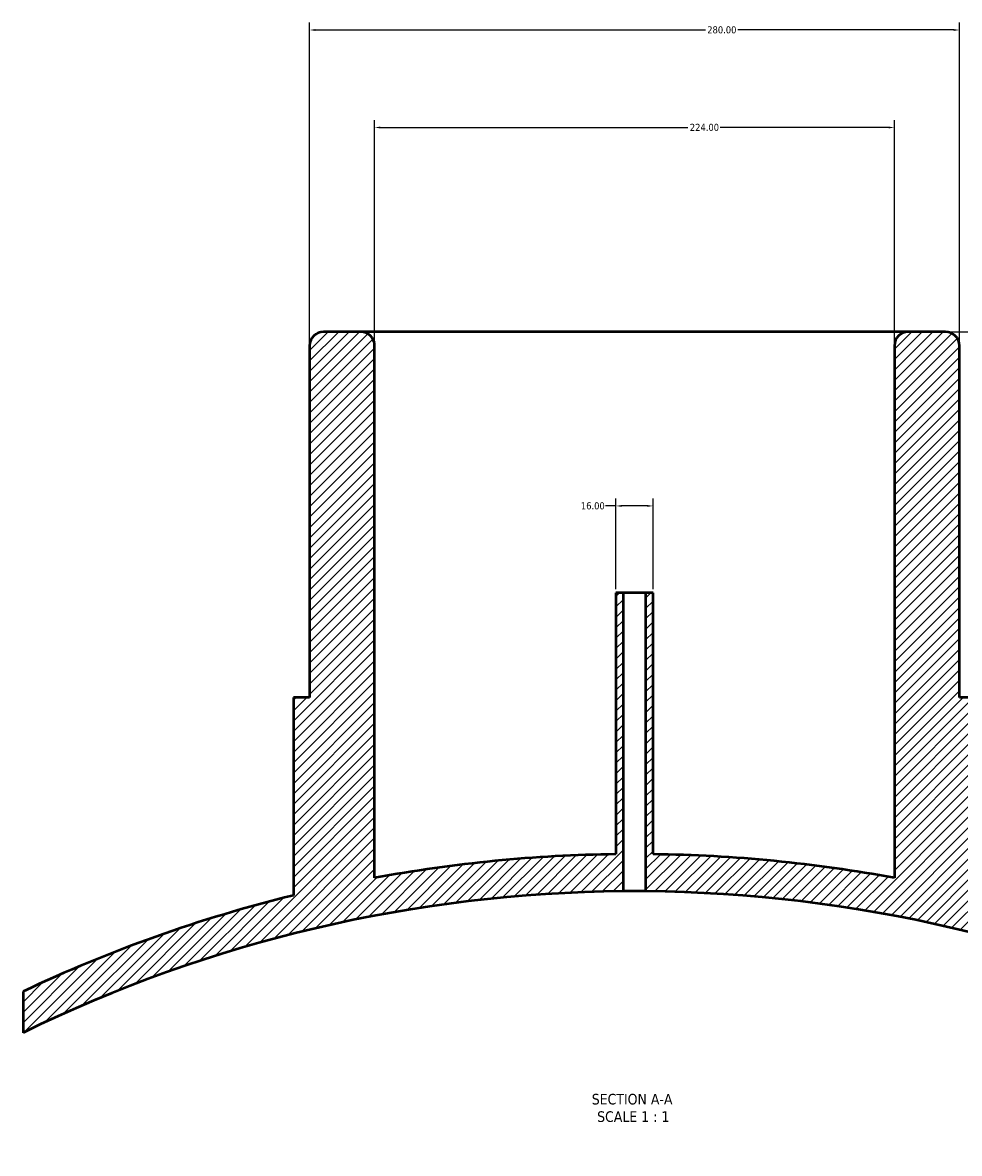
# Model space of a CAD drawing. Header units: millimetres. Extents: x -409 to 1797, y -460 to 2501.
# Tile 6 of 7: x 328 to 732, y 2014 to 2501. Entities that reach past the tile are written whole.
import ezdxf

# ---------------------------------------------------------------- set-up
doc = ezdxf.new("R2010")
doc.units = ezdxf.units.MM
for name, color, linetype, lineweight in [('Dimension (ANSI)', 7, 'Continuous', 25), ('Hatch (ANSI)', 7, 'Continuous', 18), ('Symbol (ANSI)', 7, 'Continuous', 25), ('Visible (ANSI)', 7, 'Continuous', 50)]:
    doc.layers.add(name, color=color, linetype=linetype, lineweight=lineweight)
doc.styles.add('Label Text (ANSI)', font='tahoma.ttf')
doc.styles.add('Note Text (ANSI)', font='tahoma.ttf')
doc.dimstyles.new('Default - mm (ANSI)', dxfattribs={"dimtxt": 3.04800009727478, "dimasz": 2.5, "dimexe": 3.174999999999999, "dimexo": 1.600199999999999, "dimgap": 0.8, "dimtad": 0, "dimtoh": 1, "dimrnd": 1e-08, "dimzin": 4, "dimdsep": 46, "dimtxsty": 'Note Text (ANSI)', "dimcen": 0.09, "dimdle": 10, "dimclrd": 256, "dimclre": 256, "dimclrt": 256, "dimadec": 1, "dimazin": 1, "dimtfac": 1, "dimtofl": 0, "dimtmove": 0, "dimatfit": 3, "dimfxl": 1, "dimtolj": 1, "dimtzin": 4, "dimlwd": -1, "dimlwe": -1, "dimarcsym": 0})

# ---------------------------------------------------------------- blocks, each defined once
blk = doc.blocks.new('*D7')
at = {"layer": 'Defpoints', "color": 0, "transparency": 16777216}
for p in [(731.531218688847, 2497.893646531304), (451.531218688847, 2361.893646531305), (731.531218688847, 2361.893646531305)]:
    blk.add_point(p, dxfattribs=at)
at = {"layer": 'Dimension (ANSI)', "transparency": 16777216}
for p, q in [((451.531218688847, 2363.493846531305), (451.531218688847, 2501.068646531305)), ((731.531218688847, 2363.493846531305), (731.531218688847, 2501.068646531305)), ((454.031218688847, 2497.893646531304), (622.0717611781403, 2497.893646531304)), ((729.031218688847, 2497.893646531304), (635.9906761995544, 2497.893646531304))]:
    blk.add_line(p, q, dxfattribs=at)
for points in [[(454.031218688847, 2498.310313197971), (454.031218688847, 2497.476979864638), (451.531218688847, 2497.893646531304)], [(729.031218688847, 2498.310313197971), (729.031218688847, 2497.476979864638), (731.531218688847, 2497.893646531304)]]:
    blk.add_solid(points, dxfattribs=at)
at = {"layer": 'Dimension (ANSI)', "transparency": 16777216, "insert": (622.8717611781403, 2499.487244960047), "char_height": 3.04800009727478, "attachment_point": 1, "style": 'Note Text (ANSI)'}
blk.add_mtext('\\A1;280.00', dxfattribs=at)
blk = doc.blocks.new('*D8')
at = {"layer": 'Defpoints', "color": 0, "transparency": 16777216}
for p in [(703.531218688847, 2455.893646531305), (479.531218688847, 2361.893646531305), (703.531218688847, 2361.893646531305)]:
    blk.add_point(p, dxfattribs=at)
at = {"layer": 'Dimension (ANSI)', "transparency": 16777216}
for p, q in [((479.531218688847, 2363.493846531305), (479.531218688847, 2459.068646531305)), ((482.031218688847, 2455.893646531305), (614.5717611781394, 2455.893646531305)), ((701.031218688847, 2455.893646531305), (628.4906761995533, 2455.893646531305)), ((703.531218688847, 2363.493846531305), (703.531218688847, 2459.068646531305))]:
    blk.add_line(p, q, dxfattribs=at)
for points in [[(482.031218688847, 2456.310313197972), (482.031218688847, 2455.476979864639), (479.531218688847, 2455.893646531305)], [(701.031218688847, 2456.310313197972), (701.031218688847, 2455.476979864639), (703.531218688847, 2455.893646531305)]]:
    blk.add_solid(points, dxfattribs=at)
at = {"layer": 'Dimension (ANSI)', "transparency": 16777216, "insert": (615.3717611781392, 2457.48110392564), "char_height": 3.04800009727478, "attachment_point": 1, "style": 'Note Text (ANSI)'}
blk.add_mtext('\\A1;224.00', dxfattribs=at)
blk = doc.blocks.new('*D9')
at = {"layer": 'Defpoints', "color": 0, "transparency": 16777216}
for p in [(599.531218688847, 2292.867765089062), (583.531218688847, 2255.393646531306), (599.531218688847, 2255.393646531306)]:
    blk.add_point(p, dxfattribs=at)
at = {"layer": 'Dimension (ANSI)', "transparency": 16777216}
for p, q in [((583.531218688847, 2256.993846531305), (583.531218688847, 2296.042765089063)), ((599.531218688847, 2256.993846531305), (599.531218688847, 2296.042765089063)), ((583.531218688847, 2292.867765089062), (579.0127503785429, 2292.867765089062)), ((597.031218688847, 2292.867765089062), (586.031218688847, 2292.867765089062))]:
    blk.add_line(p, q, dxfattribs=at)
for points in [[(586.031218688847, 2293.284431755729), (586.031218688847, 2292.451098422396), (583.531218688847, 2292.867765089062)], [(597.031218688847, 2293.284431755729), (597.031218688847, 2292.451098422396), (599.531218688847, 2292.867765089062)]]:
    blk.add_solid(points, dxfattribs=at)
at = {"layer": 'Dimension (ANSI)', "transparency": 16777216, "insert": (568.4218945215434, 2294.454198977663), "char_height": 3.04800009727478, "attachment_point": 1, "style": 'Note Text (ANSI)'}
blk.add_mtext('\\A1;16.00', dxfattribs=at)
blk = doc.blocks.new('*D10')
at = {"layer": 'Defpoints', "color": 0, "transparency": 16777216}
for p in [(777.081336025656, 2097.48207434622), (591.531218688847, 1526.893646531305)]:
    blk.add_point(p, dxfattribs=at)
at = {"layer": 'Dimension (ANSI)', "transparency": 16777216}
for p, q in [((776.3082105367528, 2095.104622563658), (747.7613421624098, 2007.319645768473)), ((591.531218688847, 1526.893646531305), (746.2092493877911, 2002.546777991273))]:
    blk.add_line(p, q, dxfattribs=at)
blk.add_solid([(775.9119685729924, 2095.233476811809), (776.7044525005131, 2094.975768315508), (777.081336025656, 2097.48207434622)], dxfattribs=at)
at = {"layer": 'Dimension (ANSI)', "transparency": 16777216, "insert": (739.5679497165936, 2006.519645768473), "char_height": 3.04800009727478, "attachment_point": 1, "style": 'Note Text (ANSI)'}
blk.add_mtext('\\A1;R600.00', dxfattribs=at)
blk = doc.blocks.new('*D11')
at = {"layer": 'Defpoints', "color": 0, "transparency": 16777216}
for p in [(709.5312186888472, 2367.893646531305), (591.531218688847, 1526.893646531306), (983.5312186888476, 1526.893646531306)]:
    blk.add_point(p, dxfattribs=at)
at = {"layer": 'Dimension (ANSI)', "transparency": 16777216}
for p, q in [((711.1314186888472, 2367.893646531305), (986.7062186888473, 2367.893646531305)), ((983.5312186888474, 2365.393646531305), (983.5312186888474, 1940.888926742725)), ((983.5312186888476, 1529.393646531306), (983.5312186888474, 1926.89836631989)), ((593.1314186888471, 1526.893646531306), (986.7062186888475, 1526.893646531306))]:
    blk.add_line(p, q, dxfattribs=at)
for points in [[(983.1145520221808, 2365.393646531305), (983.947885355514, 2365.393646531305), (983.5312186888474, 2367.893646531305)], [(983.1145520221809, 1529.393646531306), (983.9478853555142, 1529.393646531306), (983.5312186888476, 1526.893646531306)]]:
    blk.add_solid(points, dxfattribs=at)
at = {"layer": 'Dimension (ANSI)', "transparency": 16777216, "insert": (981.9376202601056, 1927.698366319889), "char_height": 3.04800009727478, "attachment_point": 1, "rotation": 90, "style": 'Note Text (ANSI)'}
blk.add_mtext('\\A1;841.00', dxfattribs=at)

msp = doc.modelspace()

# ---------------------------------------------------------------- hatches: boundary and pattern name
at = {"layer": 'Hatch (ANSI)'}
h = msp.add_hatch(dxfattribs=at)
h.set_pattern_fill('ANSI31', color=256, scale=25.4, style=0)
h.set_pattern_definition([(45, (0, 0), (-2.245064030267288, 2.245064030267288), [])])
edge = h.paths.add_edge_path()
edge.add_line((599.531218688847, 2255.393646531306), (596.331218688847, 2255.393646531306))
edge.add_line((596.331218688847, 2255.393646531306), (596.331218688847, 2126.874446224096))
edge.add_ellipse((591.5312186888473, 1526.893646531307), major_axis=(599.9807996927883, -4.799999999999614), ratio=1, start_angle=64.40764784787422, end_angle=90, ccw=False)
edge.add_line((855.031218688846, 2065.937012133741), (855.0312186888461, 2083.691410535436))
edge.add_ellipse((591.5312186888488, 1526.893646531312), major_axis=(-556.7977640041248, 263.4999999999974), ratio=1, start_angle=270, end_angle=281.5194000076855)
edge.add_line((738.5312186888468, 2125.096789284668), (738.531218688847, 2210.393646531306))
edge.add_line((738.531218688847, 2210.393646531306), (731.531218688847, 2210.393646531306))
edge.add_line((731.531218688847, 2210.393646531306), (731.531218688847, 2361.893646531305))
edge.add_ellipse((725.5312186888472, 2361.893646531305), major_axis=(2.842e-13, 5.999999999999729), ratio=1, start_angle=270, end_angle=360.0000000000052)
edge.add_line((725.531218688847, 2367.893646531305), (709.531218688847, 2367.893646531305))
edge.add_ellipse((709.531218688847, 2361.893646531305), major_axis=(-6.000000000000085, 1.78e-14), ratio=1, start_angle=270, end_angle=360.0000000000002)
edge.add_line((703.531218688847, 2361.893646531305), (703.5312186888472, 2132.626260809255))
edge.add_ellipse((591.5312186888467, 1526.893646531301), major_axis=(-605.732614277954, 112.0000000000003), ratio=1, start_angle=270, end_angle=279.7315597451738)
edge.add_line((599.5312186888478, 2142.84169628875), (599.531218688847, 2255.393646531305))
edge = h.paths.add_edge_path()
edge.add_line((586.7312186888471, 2255.393646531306), (583.531218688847, 2255.393646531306))
edge.add_line((583.531218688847, 2255.393646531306), (583.531218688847, 2142.841696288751))
edge.add_ellipse((591.5312186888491, 1526.893646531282), major_axis=(-615.9480497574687, -8.000000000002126), ratio=1, start_angle=270, end_angle=279.7315597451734)
edge.add_line((479.5312186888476, 2132.626260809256), (479.531218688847, 2361.893646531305))
edge.add_ellipse((473.5312186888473, 2361.893646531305), major_axis=(2.842e-13, 5.999999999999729), ratio=1, start_angle=270, end_angle=360.0000000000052)
edge.add_line((473.531218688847, 2367.893646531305), (457.531218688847, 2367.893646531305))
edge.add_ellipse((457.531218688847, 2361.893646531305), major_axis=(-6.000000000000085, 0), ratio=1, start_angle=270, end_angle=360)
edge.add_line((451.5312186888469, 2361.893646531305), (451.531218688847, 2210.393646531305))
edge.add_line((451.531218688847, 2210.393646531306), (444.531218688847, 2210.393646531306))
edge.add_line((444.531218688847, 2210.393646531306), (444.531218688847, 2125.096789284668))
edge.add_ellipse((591.5312186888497, 1526.893646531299), major_axis=(-598.203142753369, -147.0000000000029), ratio=1, start_angle=270, end_angle=281.5194000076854)
edge.add_line((328.0312186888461, 2083.691410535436), (328.0312186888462, 2065.937012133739))
edge.add_ellipse((591.5312186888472, 1526.893646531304), major_axis=(539.0433656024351, 263.5000000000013), ratio=1, start_angle=64.40764784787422, end_angle=90, ccw=False)
edge.add_line((586.7312186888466, 2126.874446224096), (586.731218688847, 2255.393646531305))

# ---------------------------------------------------------------- linework, layer by layer
at = {"layer": 'Visible (ANSI)'}
for p, q in [((473.531218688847, 2367.893646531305), (457.531218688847, 2367.893646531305)), ((709.531218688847, 2367.893646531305), (473.531218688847, 2367.893646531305)), ((725.531218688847, 2367.893646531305), (709.531218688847, 2367.893646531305)), ((451.531218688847, 2361.893646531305), (451.531218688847, 2210.393646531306)), ((479.531218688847, 2132.626260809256), (479.531218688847, 2361.893646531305)), ((703.531218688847, 2361.893646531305), (703.531218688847, 2132.626260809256)), ((731.531218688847, 2210.393646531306), (731.531218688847, 2361.893646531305)), ((586.7312186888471, 2255.393646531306), (583.531218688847, 2255.393646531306)), ((583.531218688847, 2255.393646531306), (583.531218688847, 2142.84169628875)), ((586.7312186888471, 2126.874446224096), (586.7312186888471, 2255.393646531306)), ((596.331218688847, 2255.393646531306), (586.7312186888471, 2255.393646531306)), ((599.531218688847, 2255.393646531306), (596.331218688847, 2255.393646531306)), ((596.331218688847, 2255.393646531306), (596.331218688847, 2126.874446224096)), ((599.531218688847, 2142.84169628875), (599.531218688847, 2255.393646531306)), ((451.531218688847, 2210.393646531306), (444.531218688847, 2210.393646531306)), ((444.531218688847, 2210.393646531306), (444.531218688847, 2125.096789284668)), ((738.531218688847, 2210.393646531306), (731.531218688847, 2210.393646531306)), ((328.0312186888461, 2083.691410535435), (328.0312186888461, 2065.937012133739))]:
    msp.add_line(p, q, dxfattribs=at)
for centre, radius, start, end in [((457.531218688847, 2361.893646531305), 6.000000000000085, 90, 180), ((473.5312186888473, 2361.893646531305), 5.999999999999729, 0, 90.00000000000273), ((709.531218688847, 2361.893646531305), 6.000000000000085, 90, 180), ((725.5312186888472, 2361.893646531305), 5.999999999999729, 0, 90.00000000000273), ((591.5312186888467, 1526.893646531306), 615.9999999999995, 90.74412195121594, 100.4756816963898), ((591.5312186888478, 1526.893646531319), 615.9999999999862, 79.52431830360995, 89.25587804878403), ((591.5312186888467, 1526.893646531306), 599.9999999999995, 90.45837112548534, 116.0507232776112), ((591.5312186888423, 1526.893646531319), 615.9999999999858, 103.8060714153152, 115.325471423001), ((591.5312186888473, 1526.893646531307), 599.9999999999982, 63.94927672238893, 89.54162887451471)]:
    msp.add_arc(centre, radius, start, end, dxfattribs=at)
msp.add_open_spline([(596.331218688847, 2126.874446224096), (596.331218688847, 2126.874446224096), (596.210768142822, 2126.875447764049), (595.7209097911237, 2126.879068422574), (595.3515021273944, 2126.881635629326), (594.4991603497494, 2126.88645727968), (593.9594127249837, 2126.889024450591), (592.7767927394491, 2126.892645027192), (592.133920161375, 2126.893646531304), (590.928517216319, 2126.893646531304), (590.2856446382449, 2126.892645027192), (589.1030246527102, 2126.889024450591), (588.5632770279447, 2126.88645727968), (587.7109352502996, 2126.881635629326), (587.3415275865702, 2126.879068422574), (586.8516692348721, 2126.875447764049), (586.7312186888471, 2126.874446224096), (586.7312186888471, 2126.874446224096)], degree=3, knots=[0, 0, 0, 0, 0.1808104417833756, 0.1808104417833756, 0.3616208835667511, 0.3616208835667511, 0.5424313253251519, 0.5424313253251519, 0.7232417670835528, 0.7232417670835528, 0.9040522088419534, 0.9040522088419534, 1.084862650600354, 1.084862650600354, 1.265673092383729, 1.265673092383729, 1.446483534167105, 1.446483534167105, 1.446483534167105, 1.446483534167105], dxfattribs=at)

# ---------------------------------------------------------------- texts
at = {"layer": 'Symbol (ANSI)', "char_height": 4.571999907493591, "attachment_point": 7, "style": 'Label Text (ANSI)'}
for s, insert in [('SECTION A-A', (573.1068035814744, 2034.967848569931)), ('SCALE 1 : 1', (575.4261490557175, 2027.454991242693))]:
    msp.add_mtext(s, dxfattribs=dict(at, insert=insert))

# ---------------------------------------------------------------- dimensions: what is measured, and where the dimension line sits
at = {"layer": 'Dimension (ANSI)'}
for base, p1, p2, angle, override, picture, middle in [((731.531218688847, 2497.893646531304), (451.531218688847, 2361.893646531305), (731.531218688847, 2361.893646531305), 180, {"dimgap": 0.8, "dimtoh": 0, "dimdec": 2, "dimtol": 0, "dimlim": 0, "dimtp": 0, "dimtm": 0, "dimtdec": 2, "dimatfit": 1}, '*D7', (629.0312186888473, 2497.893646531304)), ((983.5312186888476, 1526.893646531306), (709.531218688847, 2367.893646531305), (591.5312186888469, 1526.893646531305), 270, {"dimgap": 0.8, "dimtoh": 0, "dimdec": 2, "dimtol": 0, "dimlim": 0, "dimtp": 0, "dimtm": 0, "dimtdec": 2, "dimatfit": 1}, '*D11', (983.5312186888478, 1933.893646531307)), ((599.531218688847, 2292.867765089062), (583.531218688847, 2255.393646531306), (599.531218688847, 2255.393646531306), 180, {"dimgap": 0.8, "dimtoh": 0, "dimdec": 2, "dimtol": 0, "dimlim": 0, "dimtp": 0, "dimtm": 0, "dimtdec": 2, "dimatfit": 2}, '*D9', (573.3173224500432, 2292.867765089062))]:
    dim = msp.add_linear_dim(base=base, p1=p1, p2=p2, angle=angle, dimstyle='Default - mm (ANSI)', override=override, dxfattribs=at)
    dim.commit()
    dim.dimension.update_dxf_attribs({"geometry": picture, "text_midpoint": middle, "dimtype": 160})
dim = msp.add_linear_dim(base=(703.531218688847, 2455.893646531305), p1=(479.531218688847, 2361.893646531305), p2=(703.531218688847, 2361.893646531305), dimstyle='Default - mm (ANSI)', override={"dimgap": 0.8, "dimtoh": 0, "dimdec": 2, "dimtol": 0, "dimlim": 0, "dimtp": 0, "dimtm": 0, "dimtdec": 2, "dimatfit": 1}, dxfattribs=at)
dim.commit()
dim.dimension.update_dxf_attribs({"geometry": '*D8', "text_midpoint": (621.5312186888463, 2455.893646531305), "dimtype": 160})
dim = msp.add_radius_dim(center=(591.531218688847, 1526.893646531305), mpoint=(777.081336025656, 2097.48207434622), dimstyle='Default - mm (ANSI)', override={"dimgap": 0.8, "dimtih": 1, "dimdec": 2, "dimlfac": 1, "dimcen": 0, "dimdle": 0, "dimtol": 0, "dimlim": 0, "dimtp": 0, "dimtm": 0, "dimtdec": 2, "dimtmove": 2}, dxfattribs=at)
dim.commit()
dim.dimension.update_dxf_attribs({"geometry": '*D10', "text_midpoint": (746.9852957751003, 2004.933211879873), "dimtype": 164})

doc.saveas('drawing.dxf')
